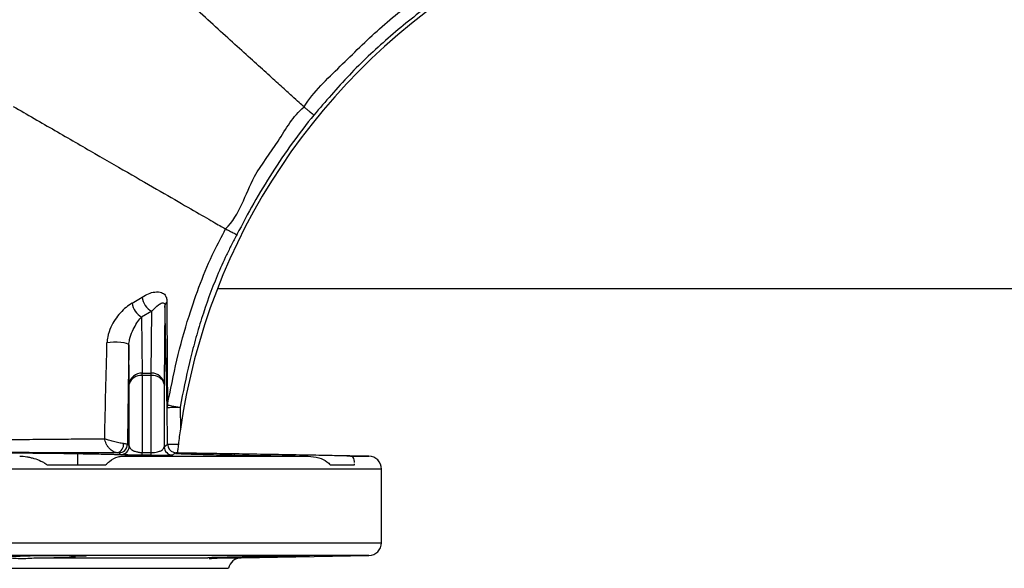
# Model space of a CAD drawing. Header units: millimetres. Extents: x 2154 to 3654, y 2206 to 3676.
# Tile 10 of 15: x 2965 to 3422, y 2206 to 2461. Entities that reach past the tile are written whole.
import ezdxf

# ---------------------------------------------------------------- set-up
doc = ezdxf.new("R2010")
doc.units = ezdxf.units.MM
doc.header["$LTSCALE"] = 2

msp = doc.modelspace()

# ---------------------------------------------------------------- linework, layer by layer
at = {"color": 7, "linetype": 'Continuous', "lineweight": 25}
for p, q in [((3056.5, 2336.48), (3528.62, 2336.48)), ((3016.87, 2329.63), (3021.49, 2332.44)), ((3032.1, 2328.43), (3031.72, 2291.99)), ((3026.02, 2325.87), (3021.25, 2323.18)), ((3021.25, 2323.18), (3021.52, 2297.11)), ((3025.73, 2297.11), (3026.02, 2325.87)), ((3015.52, 2291.99), (3015.33, 2310.21)), ((3021.52, 2296.01), (3021.52, 2297.11)), ((3021.52, 2297.11), (3025.73, 2297.11)), ((3021.52, 2296.01), (3021.52, 2260.27)), ((3025.73, 2296.01), (3021.52, 2296.01)), ((3025.73, 2296.01), (3025.73, 2297.11)), ((3025.73, 2260.22), (3025.73, 2296.01)), ((3015.52, 2263.24), (3015.52, 2291.99)), ((3031.72, 2291.99), (3031.72, 2262.97)), ((3033.33, 2264.07), (3033.13, 2281.22)), ((3039.13, 2281.29), (3039.25, 2271.16)), ((3031.72, 2262.97), (3033.33, 2264.07)), ((2991.44, 2259.61), (2991.44, 2254.48)), ((3012.21, 2258.59), (3098.52, 2258.59)), ((3025.68, 2258.95), (3021.48, 2259)), ((3021.52, 2260.27), (3025.73, 2260.22)), ((3126.73, 2258.59), (3037.86, 2260.14)), ((3064.19, 2259.61), (3064.19, 2259.09)), ((2977.43, 2254.48), (3004.49, 2254.48)), ((3108.87, 2254.48), (3120.08, 2254.48)), ((3120.08, 2254.48), (3120.07, 2254.94)), ((3132.62, 2218.38), (3132.62, 2252.59)), ((2973.12, 2211.35), (3051.93, 2211.35)), ((2990.22, 2212.12), (2990.22, 2211.71)), ((3051.93, 2211.35), (3052.01, 2211.32)), ((3067.41, 2211.35), (3126.73, 2212.38)), ((2745.62, 2206.48), (3061.62, 2206.48))]:
    msp.add_line(p, q, dxfattribs=at)
at = {"color": 8, "linetype": 'Continuous', "lineweight": 25}
for p, q in [((3118.22, 2258.59), (3126.73, 2258.59)), ((3132.62, 2252.59), (2938.88, 2252.59)), ((2927.33, 2218.38), (3132.62, 2218.38)), ((3126.73, 2212.38), (2903.62, 2212.38)), ((3057.64, 2211.35), (3067.41, 2211.35))]:
    msp.add_line(p, q, dxfattribs=at)
at = {"color": 7, "linetype": 'Continuous', "lineweight": 25, "flags": 128}
for points in [[(3015.33, 2310.21), (3015.06, 2310.55), (3014.31, 2310.87), (3013.15, 2311.13), (3011.66, 2311.33), (3009.98, 2311.44), (3008.24, 2311.45), (3006.6, 2311.36), (3005.18, 2311.19)], [(3033.13, 2281.22), (3033.26, 2281.22), (3033.61, 2281.22), (3034.16, 2281.23), (3034.91, 2281.24), (3035.82, 2281.25), (3036.85, 2281.26), (3037.96, 2281.28), (3039.13, 2281.29)], [(3033.3, 2282.35), (3033.56, 2282.3), (3033.99, 2282.22), (3034.58, 2282.12), (3035.31, 2281.98), (3036.16, 2281.83), (3037.09, 2281.66), (3038.09, 2281.48), (3039.13, 2281.29)]]:
    msp.add_lwpolyline(points, dxfattribs=at)
at = {"color": 8, "linetype": 'Continuous', "lineweight": 25, "flags": 128}
msp.add_lwpolyline([(3036, 2260.35), (3036.5, 2260.21), (3037.26, 2260.12)], dxfattribs=at)
at = {"color": 7, "linetype": 'Continuous', "lineweight": 25}
for centre, radius, start, end in [((3333.17, 2228.48), 297, 120.9309, 171.7395), ((3029.73, 2333.27), 8.28, 185.7357, 243.3975), ((3025.26, 2330.61), 8.45, 186.6852, 241.653), ((3034.39, 2328.26), 2.3, 126.454, 175.9184), ((3021.17, 2291.45), 5.67, 86.4652, 174.5463), ((3020.73, 2290.69), 5.37, 81.6168, 166.0437), ((3026.08, 2291.45), 5.67, 5.4535, 93.5349), ((3026.51, 2290.69), 5.37, 13.9561, 98.3833), ((3036.83, 2281.22), 3.7, 162.2383, 180.0089), ((3009.16, 2263.77), 3.71, 283.1495, 10.6543), ((3010.69, 2264.13), 4, 269.2151, 359.3092), ((3011.52, 2263.29), 4, 269.4218, 359.3049), ((3035.73, 2263.02), 4, 180.6934, 269.3232), ((3037.33, 2264.12), 4, 180.6824, 250.5885), ((3000.07, 2260.33), 21.45, 356.4446, 359.843), ((3004.76, 2260.28), 20.96, 356.3634, 359.8405), ((3126.62, 2252.59), 6, 0, 89), ((3126.62, 2218.38), 6, 271, 360), ((2979.15, 1824.87), 387.43, 87.5841, 93.1718), ((3067.51, 2205.35), 6, 91, 169.0726)]:
    msp.add_arc(centre, radius, start, end, dxfattribs=at)
at = {"color": 8, "linetype": 'Continuous', "lineweight": 25}
for points, knots in [([(3096.65, 2420.72), (3096.65, 2420.72), (3101.11, 2427.86), (3113.6, 2439.57), (3131.44, 2457.36), (3150.71, 2472.84), (3164.27, 2481.71), (3170.78, 2485.96)], [0, 0, 0, 0, 0.000001, 0.254933, 0.509865, 0.764793, 1, 1, 1, 1]), ([(3181.94, 2485.96), (3179.79, 2484.65), (3170.58, 2479.05), (3154.76, 2468.42), (3135.45, 2452.84), (3117.38, 2435.8), (3106.61, 2423.25), (3101.22, 2416.98)], [0, 0, 0, 0, 0.070651, 0.302989, 0.535324, 0.767662, 1, 1, 1, 1]), ([(3017.25, 2259.06), (3016.38, 2259.08), (3014.35, 2259.12), (3012.08, 2259.21), (3011.7, 2259.26), (3011.48, 2259.29)], [0, 0, 0, 0, 0.2386195, 0.5582064, 1, 1, 1, 1])]:
    msp.add_open_spline(points, degree=3, knots=knots, dxfattribs=at)
at = {"color": 7, "linetype": 'Continuous', "lineweight": 25}
for points, knots in [([(3096.65, 2420.72), (3095.96, 2421.34), (3094.59, 2422.59), (3091.01, 2425.82), (3086.23, 2430.15), (3080.08, 2435.72), (3072.87, 2442.26), (3064.69, 2449.66), (3055.71, 2457.8), (3046.06, 2466.54), (3038.7, 2473.2), (3034.54, 2476.97), (3033.87, 2477.58)], [0, 0, 0, 0, 0.101066, 0.20223, 0.313485, 0.424733, 0.535911, 0.646953, 0.757795, 0.868377, 0.978636, 1, 1, 1, 1]), ([(2961.61, 2421), (2968.14, 2417.23), (2981.15, 2409.72), (2999.84, 2398.93), (3017.02, 2389.01), (3032.11, 2380.3), (3044.57, 2373.1), (3053.97, 2367.68), (3058.44, 2365.1), (3059.99, 2364.2), (3060.25, 2364.05)], [0.2602933, 0.2602933, 0.2602933, 0.2602933, 0.289754, 0.3192147, 0.3486754, 0.3781361, 0.4075969, 0.4370576, 0.4665183, 0.4734348, 0.4734348, 0.4734348, 0.4734348]), ([(3060.25, 2364.05), (3060.25, 2364.05), (3066.8, 2370.61), (3071.1, 2387.02), (3085.15, 2404.42), (3091.48, 2416.58), (3096.65, 2420.72), (3096.65, 2420.72)], [0, 0, 0, 0, 0.000001, 0.412247, 0.705517, 0.999999, 1, 1, 1, 1]), ([(3096.65, 2420.72), (3096.74, 2420.64), (3096.93, 2420.49), (3097.47, 2420.04), (3097.83, 2419.75), (3098.65, 2419.08), (3099.13, 2418.69), (3100.14, 2417.86), (3100.68, 2417.42), (3101.22, 2416.98)], [0, 0, 0, 0, 0.25, 0.25, 0.5, 0.5, 0.75, 0.75, 1, 1, 1, 1]), ([(3101.22, 2416.98), (3097.75, 2412.69), (3094.4, 2408.31), (3087.94, 2399.37), (3084.84, 2394.81), (3078.88, 2385.54), (3076.02, 2380.82), (3070.58, 2371.23), (3067.99, 2366.37), (3065.54, 2361.43)], [0, 0, 0, 0, 0.25, 0.25, 0.5, 0.5, 0.75, 0.75, 1, 1, 1, 1]), ([(3033.3, 2282.35), (3034.67, 2289.3), (3037.39, 2303.2), (3042.56, 2322.07), (3048.42, 2338.92), (3054.05, 2352.46), (3058.51, 2360.58), (3060.25, 2364.05), (3060.25, 2364.05)], [0, 0, 0, 0, 0.2458605, 0.4916441, 0.6784927, 0.8652936, 0.9999985, 1, 1, 1, 1]), ([(3060.25, 2364.05), (3060.36, 2364), (3060.57, 2363.89), (3061.2, 2363.58), (3061.61, 2363.38), (3062.56, 2362.9), (3063.11, 2362.63), (3064.29, 2362.05), (3064.92, 2361.74), (3065.54, 2361.43)], [0, 0, 0, 0, 0.25, 0.25, 0.5, 0.5, 0.75, 0.75, 1, 1, 1, 1]), ([(3065.55, 2361.42), (3064.69, 2359.87), (3063.85, 2358.3), (3062.22, 2355.16), (3061.43, 2353.58), (3059.14, 2348.8), (3057.7, 2345.59), (3053.62, 2335.84), (3051.24, 2329.23), (3048.05, 2319.15), (3047.06, 2315.77), (3045.18, 2308.96), (3044.3, 2305.53), (3041.83, 2295.19), (3040.39, 2288.26), (3039.13, 2281.29)], [0, 0, 0, 0, 0.0625, 0.0625, 0.125, 0.125, 0.25, 0.25, 0.5, 0.5, 0.625, 0.625, 0.75, 0.75, 1, 1, 1, 1]), ([(3021.49, 2332.44), (3022.49, 2333.01), (3024.48, 2334.13), (3027.63, 2335), (3030.32, 2334.9), (3032.11, 2333.62), (3032.91, 2331.99), (3032.99, 2330.67), (3033.02, 2330.11)], [0, 0, 0, 0, 0.194184, 0.38817, 0.637615, 0.798389, 0.913731, 1, 1, 1, 1]), ([(3016.87, 2329.63), (3015.92, 2329.01), (3014.03, 2327.77), (3011.34, 2325.17), (3008.9, 2322.07), (3006.83, 2318.36), (3005.48, 2314.61), (3005.26, 2312.13), (3005.18, 2311.19)], [0, 0, 0, 0, 0.173351, 0.346679, 0.51993, 0.692867, 0.883912, 1, 1, 1, 1]), ([(3026.02, 2325.87), (3027.05, 2326.95), (3028.73, 2328.71), (3030.56, 2329.74), (3031.53, 2329.81), (3031.95, 2329.36), (3032.08, 2328.81), (3032.09, 2328.52), (3032.1, 2328.43)], [0, 0, 0, 0, 0.426784, 0.692285, 0.847071, 0.940906, 0.981566, 1, 1, 1, 1]), ([(3033.13, 2281.22), (3033.09, 2282.66), (3032.99, 2286.18), (3032.85, 2292.55), (3032.64, 2301.96), (3032.39, 2313.92), (3032.19, 2323.59), (3032.1, 2328.43)], [0, 0, 0, 0, 0.110098, 0.268856, 0.428555, 0.713888, 1, 1, 1, 1]), ([(3033.02, 2330.11), (3033.02, 2325.23), (3033.03, 2315.47), (3033.09, 2303.38), (3033.16, 2293.84), (3033.23, 2287.4), (3033.28, 2283.81), (3033.3, 2282.35)], [0, 0, 0, 0, 0.286519, 0.573585, 0.731977, 0.891055, 1, 1, 1, 1]), ([(3015.33, 2310.21), (3015.42, 2311.07), (3015.65, 2313.48), (3016.91, 2316.67), (3018.6, 2319.81), (3020.1, 2321.88), (3021, 2322.89), (3021.25, 2323.18)], [0, 0, 0, 0, 0.143218, 0.400409, 0.646773, 0.899549, 1, 1, 1, 1]), ([(3004.12, 2266.68), (3004.27, 2274.14), (3004.44, 2281.58), (3004.79, 2296.41), (3004.98, 2303.81), (3005.18, 2311.19)], [0, 0, 0, 0, 0.5, 0.5, 1, 1, 1, 1]), ([(3015.33, 2310.21), (3015.22, 2302.57), (3015.11, 2294.91), (3014.9, 2279.53), (3014.79, 2271.83), (3014.69, 2264.08)], [0, 0, 0, 0, 0.5, 0.5, 1, 1, 1, 1]), ([(2935.62, 2266.13), (2940.08, 2266.16), (2949.06, 2266.22), (2961.74, 2266.31), (2973.72, 2266.41), (2984.78, 2266.5), (2995.09, 2266.6), (3001.1, 2266.65), (3004.12, 2266.68)], [0, 0, 0, 0, 0.168982, 0.340034, 0.503252, 0.668341, 0.833193, 1, 1, 1, 1]), ([(3010, 2260.16), (3009.68, 2260.16), (3009.35, 2260.22), (3008.68, 2260.41), (3008.35, 2260.55), (3007.69, 2260.9), (3007.37, 2261.12), (3006.76, 2261.62), (3006.47, 2261.91), (3005.92, 2262.52), (3005.68, 2262.85), (3005.22, 2263.55), (3005.02, 2263.93), (3004.49, 2265.08), (3004.24, 2265.89), (3004.12, 2266.68)], [0, 0, 0, 0, 0.125, 0.125, 0.25, 0.25, 0.375, 0.375, 0.5, 0.5, 0.625, 0.625, 0.75, 0.75, 1, 1, 1, 1]), ([(3012.8, 2264.45), (3012.5, 2264.48), (3012.16, 2264.52), (3011.44, 2264.62), (3011.06, 2264.69), (3010.27, 2264.83), (3009.87, 2264.92), (3009.05, 2265.1), (3008.64, 2265.2), (3007.83, 2265.41), (3007.44, 2265.52), (3006.68, 2265.75), (3006.3, 2265.87), (3005.25, 2266.22), (3004.62, 2266.46), (3004.12, 2266.68)], [0, 0, 0, 0, 0.125, 0.125, 0.25, 0.25, 0.375, 0.375, 0.5, 0.5, 0.625, 0.625, 0.75, 0.75, 1, 1, 1, 1]), ([(3012.8, 2264.45), (3013.1, 2264.43), (3013.36, 2264.4), (3013.83, 2264.34), (3014.02, 2264.31), (3014.34, 2264.25), (3014.47, 2264.21), (3014.64, 2264.15), (3014.68, 2264.12), (3014.69, 2264.08)], [0, 0, 0, 0, 0.25, 0.25, 0.5, 0.5, 0.75, 0.75, 1, 1, 1, 1]), ([(3015.52, 2263.24), (3015.64, 2262.81), (3015.85, 2262.07), (3017.21, 2261.16), (3018.74, 2260.61), (3020.23, 2260.32), (3021.16, 2260.28), (3021.52, 2260.27)], [0, 0, 0, 0, 0.367932, 0.621525, 0.795677, 0.9226, 1, 1, 1, 1]), ([(3025.73, 2260.22), (3026.1, 2260.23), (3026.65, 2260.23), (3027.69, 2260.33), (3029, 2260.59), (3030.48, 2261.18), (3031.51, 2262.02), (3031.65, 2262.66), (3031.72, 2262.97)], [0, 0, 0, 0, 0.082671, 0.120174, 0.248879, 0.444235, 0.732106, 1, 1, 1, 1]), ([(3033.33, 2264.07), (3033.41, 2264.07), (3033.56, 2264.07), (3034.61, 2264.08), (3036.2, 2264.08), (3037.58, 2264.09), (3038.31, 2264.09)], [0, 0, 0, 0, 0.243287, 0.486557, 0.729835, 1, 1, 1, 1]), ([(3038.31, 2264.09), (3038.25, 2263.64), (3038.15, 2262.76), (3038.01, 2261.58), (3037.92, 2260.69), (3037.86, 2260.18), (3037.86, 2260.14), (3037.85, 2260.11)], [0, 0, 0, 0, 0.20107, 0.402075, 0.604567, 0.811377, 1, 1, 1, 1]), ([(3010, 2260.16), (3006.7, 2260.16), (3000.05, 2260.17), (2988.78, 2260.17), (2976.87, 2260.18), (2964.39, 2260.19), (2951.06, 2260.2), (2941.67, 2260.21), (2936.94, 2260.21)], [0, 0, 0, 0, 0.172901, 0.348192, 0.507377, 0.668395, 0.833186, 1, 1, 1, 1]), ([(2991.44, 2259.61), (2989.15, 2259.65), (2986.72, 2259.69), (2983.5, 2259.74), (2982.84, 2259.75), (2981.52, 2259.77), (2980.84, 2259.78), (2978.82, 2259.8), (2977.47, 2259.82), (2974.74, 2259.84), (2973.36, 2259.86), (2971.29, 2259.87), (2970.59, 2259.88), (2969.21, 2259.89), (2968.52, 2259.89), (2965.11, 2259.91), (2962.45, 2259.92), (2958.6, 2259.92), (2957.35, 2259.91), (2954.96, 2259.91), (2953.82, 2259.9), (2952.16, 2259.89), (2951.62, 2259.89), (2950.57, 2259.88), (2950.05, 2259.87), (2948.56, 2259.86), (2947.63, 2259.84), (2945.91, 2259.82), (2945.12, 2259.8), (2943.67, 2259.77), (2943.01, 2259.75), (2941.3, 2259.69), (2940.49, 2259.65), (2940.01, 2259.61)], [0, 0, 0, 0, 0.125, 0.125, 0.15625, 0.15625, 0.1875, 0.1875, 0.25, 0.25, 0.3125, 0.3125, 0.34375, 0.34375, 0.375, 0.375, 0.5, 0.5, 0.5625, 0.5625, 0.625, 0.625, 0.65625, 0.65625, 0.6875, 0.6875, 0.75, 0.75, 0.8125, 0.8125, 0.875, 0.875, 1, 1, 1, 1]), ([(2964.65, 2258.59), (2965.75, 2258.58), (2966.86, 2258.47), (2968.51, 2258.19), (2969.07, 2258.08), (2970.17, 2257.82), (2970.73, 2257.67), (2972.37, 2257.18), (2973.45, 2256.79), (2975.02, 2256.07), (2975.53, 2255.8), (2976.52, 2255.21), (2977, 2254.88), (2977.43, 2254.48)], [0, 0, 0, 0, 0.25, 0.25, 0.375, 0.375, 0.5, 0.5, 0.75, 0.75, 0.875, 0.875, 1, 1, 1, 1]), ([(3016.66, 2258.85), (3016.57, 2258.88), (3016.34, 2258.91), (3015.61, 2258.97), (3015.11, 2259), (3014.17, 2259.05), (3013.82, 2259.07), (3013.06, 2259.1), (3012.65, 2259.12), (3011.34, 2259.17), (3010.35, 2259.2), (3008.69, 2259.25), (3008.11, 2259.27), (3006.89, 2259.3), (3006.24, 2259.32), (3004.26, 2259.37), (3002.85, 2259.4), (2999.86, 2259.46), (2998.29, 2259.49), (2994.96, 2259.55), (2993.22, 2259.58), (2991.44, 2259.61)], [0, 0, 0, 0, 0.125, 0.125, 0.25, 0.25, 0.3125, 0.3125, 0.375, 0.375, 0.5, 0.5, 0.5625, 0.5625, 0.625, 0.625, 0.75, 0.75, 0.875, 0.875, 1, 1, 1, 1]), ([(3004.49, 2254.48), (3005.08, 2255.06), (3007.02, 2256.96), (3009.86, 2258.24), (3011.6, 2258.5), (3012.21, 2258.59)], [0, 0, 0, 0, 0.220852, 0.723115, 1, 1, 1, 1]), ([(3010.63, 2260.13), (3010.61, 2260.14), (3010.56, 2260.14), (3010.28, 2260.15), (3010.06, 2260.16), (3010, 2260.16)], [0, 0, 0, 0, 0.4218184, 0.8437917, 1, 1, 1, 1]), ([(3011.48, 2259.29), (3011.44, 2259.33), (3011.27, 2259.52), (3010.99, 2259.82), (3010.74, 2260.03), (3010.63, 2260.13)], [0, 0, 0, 0, 0.121383, 0.606911, 1, 1, 1, 1]), ([(3012.21, 2258.59), (3013.26, 2258.61), (3015.22, 2258.66), (3016.56, 2258.75), (3016.58, 2258.8), (3016.59, 2258.82)], [0, 0, 0, 0, 0.400187, 0.752415, 1, 1, 1, 1]), ([(3021.48, 2259), (3020.9, 2259), (3019.42, 2259.02), (3017.91, 2259.06), (3017.25, 2259.06), (3017.25, 2259.06)], [0, 0, 0, 0, 0.393097, 0.99969, 1, 1, 1, 1]), ([(3035.68, 2259.02), (3035.56, 2259), (3035.31, 2258.97), (3033.53, 2258.93), (3031.01, 2258.92), (3028.37, 2258.93), (3026.58, 2258.94), (3025.68, 2258.95)], [0, 0, 0, 0, 0.242591, 0.512624, 0.710986, 0.855191, 1, 1, 1, 1]), ([(3037.26, 2260.12), (3037.23, 2260.11), (3037.06, 2260.08), (3036.53, 2259.85), (3036.04, 2259.37), (3035.68, 2259.02)], [0, 0, 0, 0, 0.06309, 0.315452, 1, 1, 1, 1]), ([(3064.19, 2259.61), (3062.38, 2259.64), (3058.76, 2259.7), (3053.68, 2259.77), (3049.06, 2259.83), (3045.03, 2259.88), (3041.71, 2259.91), (3039.19, 2259.92), (3037.5, 2259.91), (3037.14, 2259.89), (3036.96, 2259.87)], [0, 0, 0, 0, 0.12501, 0.25002, 0.375036, 0.500051, 0.625049, 0.750045, 0.875023, 1, 1, 1, 1]), ([(3037.02, 2259.86), (3037.03, 2259.85), (3037.05, 2259.82), (3038.16, 2259.77), (3040.06, 2259.69), (3041.95, 2259.64), (3042.89, 2259.61)], [0, 0, 0, 0, 0.199122, 0.475092, 0.737545, 1, 1, 1, 1]), ([(3037.85, 2260.11), (3037.81, 2260.11), (3037.61, 2260.12), (3037.34, 2260.12), (3037.29, 2260.12), (3037.26, 2260.12)], [0, 0, 0, 0, 0.133318, 0.566664, 1, 1, 1, 1]), ([(3042.89, 2259.61), (3043.82, 2259.58), (3045.69, 2259.51), (3049.73, 2259.4), (3054.57, 2259.28), (3060.14, 2259.16), (3066.29, 2259.05), (3072.82, 2258.93), (3079.56, 2258.83), (3086.22, 2258.74), (3092.64, 2258.65), (3096.56, 2258.61), (3098.52, 2258.59)], [0, 0, 0, 0, 0.100843, 0.201685, 0.302535, 0.403385, 0.504241, 0.605098, 0.705952, 0.806807, 0.903403, 1, 1, 1, 1]), ([(3118.22, 2258.59), (3117.52, 2258.61), (3116.14, 2258.65), (3112.89, 2258.73), (3108.72, 2258.82), (3103.58, 2258.92), (3097.77, 2259.03), (3091.46, 2259.15), (3084.82, 2259.27), (3078.06, 2259.38), (3071.35, 2259.5), (3066.77, 2259.57), (3064.45, 2259.6), (3064.19, 2259.61)], [0, 0, 0, 0, 0.09046, 0.180919, 0.281747, 0.382575, 0.483416, 0.584255, 0.685105, 0.785954, 0.886807, 0.987659, 1, 1, 1, 1]), ([(3098.52, 2258.59), (3100.25, 2258.39), (3103.47, 2258.02), (3106.88, 2256.5), (3108.37, 2254.99), (3108.87, 2254.48)], [0, 0, 0, 0, 0.436685, 0.81013, 1, 1, 1, 1]), ([(3120.05, 2255.64), (3120.05, 2255.81), (3120.03, 2257.25), (3119.54, 2258.22), (3118.57, 2258.49), (3118.22, 2258.59)], [0, 0, 0, 0, 0.07723, 0.67208, 1, 1, 1, 1]), ([(2959.35, 2211.35), (2960.23, 2211.34), (2961.2, 2211.25), (2963.3, 2211.1), (2964.45, 2211.04), (2966.81, 2211.04), (2968.03, 2211.1), (2970.57, 2211.25), (2971.85, 2211.34), (2973.12, 2211.35)], [0, 0, 0, 0, 0.25, 0.25, 0.5, 0.5, 0.75, 0.75, 1, 1, 1, 1]), ([(2973.12, 2211.35), (2974.15, 2211.35), (2975.16, 2211.36), (2977.15, 2211.39), (2978.12, 2211.4), (2980.03, 2211.42), (2980.95, 2211.44), (2982.68, 2211.47), (2983.51, 2211.48), (2985.06, 2211.52), (2985.77, 2211.54), (2987.06, 2211.57), (2987.63, 2211.59), (2989.16, 2211.64), (2989.85, 2211.68), (2990.22, 2211.71)], [0, 0, 0, 0, 0.125, 0.125, 0.25, 0.25, 0.375, 0.375, 0.5, 0.5, 0.625, 0.625, 0.75, 0.75, 1, 1, 1, 1]), ([(3066.72, 2211.71), (3064.69, 2211.68), (3062.79, 2211.64), (3059.22, 2211.57), (3057.65, 2211.54), (3055.63, 2211.48), (3055.04, 2211.47), (3053.99, 2211.44), (3053.54, 2211.42), (3052.41, 2211.38), (3052, 2211.36), (3051.93, 2211.35)], [0, 0, 0, 0, 0.25, 0.25, 0.5, 0.5, 0.625, 0.625, 0.75, 0.75, 1, 1, 1, 1]), ([(3052.63, 2211.08), (3053.36, 2211.1), (3054.53, 2211.12), (3056.78, 2211.29), (3057.64, 2211.35)], [0, 0, 0, 0, 0.618524, 1, 1, 1, 1]), ([(3057.64, 2211.35), (3059.24, 2211.37), (3062.46, 2211.4), (3068.47, 2211.5), (3074.72, 2211.6), (3078.34, 2211.67), (3080.18, 2211.71)], [0, 0, 0, 0, 0.246479, 0.495003, 0.743558, 1, 1, 1, 1]), ([(3099.05, 2212.13), (3099.06, 2212.13), (3099.42, 2212.15), (3098.13, 2212.16), (3095.12, 2212.15), (3090.16, 2212.1), (3084.13, 2212.02), (3077.66, 2211.93), (3071.48, 2211.82), (3068.27, 2211.75), (3066.72, 2211.71)], [0, 0, 0, 0, 0.004461, 0.147935, 0.291396, 0.434855, 0.578324, 0.72181, 0.865314, 1, 1, 1, 1]), ([(3080.18, 2211.71), (3081.61, 2211.74), (3085.17, 2211.8), (3090.55, 2211.9), (3095.23, 2212), (3097.94, 2212.07), (3098.28, 2212.09), (3098.35, 2212.09)], [0, 0, 0, 0, 0.170652, 0.424039, 0.677431, 0.930807, 1, 1, 1, 1])]:
    msp.add_open_spline(points, degree=3, knots=knots, dxfattribs=at)
for points in [[(3039.25, 2271.16), (3038.91, 2268.8), (3038.59, 2266.45), (3038.31, 2264.09)], [(3014.69, 2264.08), (3014.97, 2263.85), (3015.24, 2263.56), (3015.52, 2263.24)]]:
    msp.add_open_spline(points, degree=3, dxfattribs=at)

doc.saveas('drawing.dxf')
